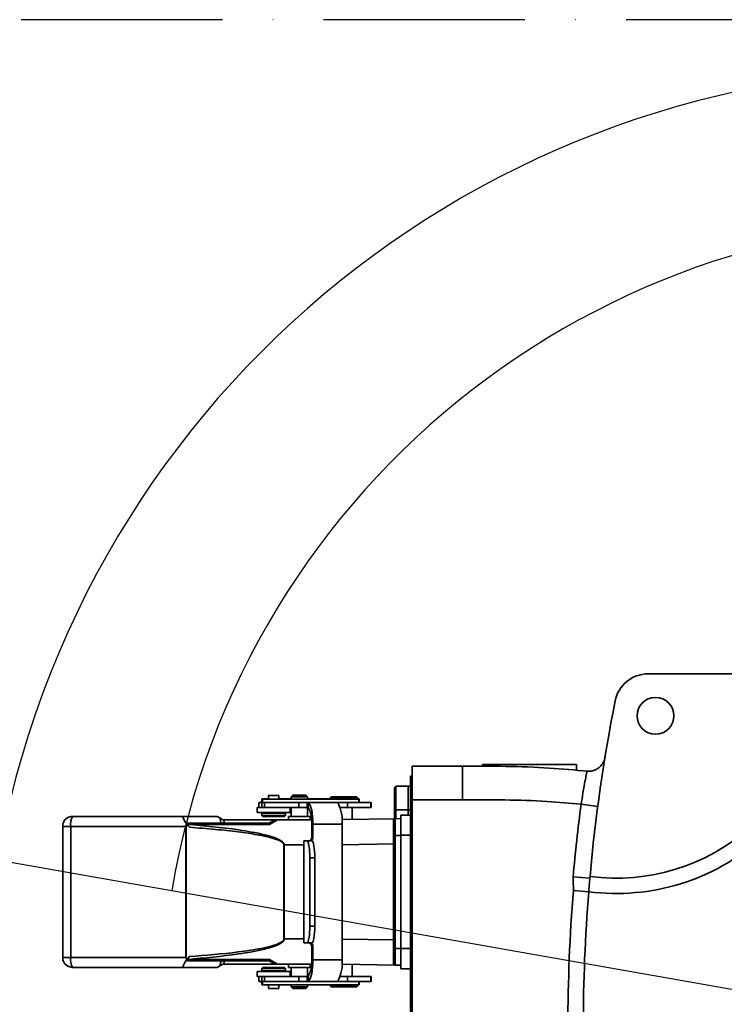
# Model space of a CAD drawing. Header units: millimetres. Extents: x -7686 to -856, y -458 to 6140.
# Tile 89 of 102: x -6164 to -5954, y 5127 to 5420. Entities that reach past the tile are written whole.
import ezdxf

# ---------------------------------------------------------------- set-up
doc = ezdxf.new("R2010")
doc.units = ezdxf.units.MM
doc.header["$LTSCALE"] = 5
doc.header["$PDSIZE"] = -1
doc.linetypes.add('ACAD_ISO10W100', pattern=[18, 12, -3, 0, -3])
doc.dimstyles.new('安装', dxfattribs={"dimtxt": 6, "dimasz": 12, "dimexe": 7, "dimexo": 0.625, "dimtad": 1, "dimtoh": 1, "dimtxsty": 'Standard', "dimcen": 2.5, "dimclrd": 4, "dimclre": 4, "dimclrt": 3, "dimadec": 0, "dimazin": 0, "dimtfac": 1, "dimtmove": 0, "dimatfit": 3, "dimfxl": 1, "dimarcsym": 0})

# ---------------------------------------------------------------- blocks, each defined once
blk = doc.blocks.new('*D98')
at = {"color": 4, "linetype": 'ByBlock', "lineweight": -2, "transparency": 16777216}
blk.add_arc((-5889.73, 5120.19), 285.04, 2.4123, 167.5877, dxfattribs=at)
at = {"color": 4, "linetype": 'ByBlock', "transparency": 16777216}
for points in [[(-6166.15, 5181.07), (-6170.07, 5181.84), (-6170.44, 5169.68)], [(-5602.94, 5132.23), (-5606.94, 5132.14), (-5604.69, 5120.19)]]:
    blk.add_solid(points, dxfattribs=at)
at = {"layer": 'Defpoints', "color": 0, "linetype": 'ByBlock', "transparency": 16777216}
for p in [(-5733.09, 5358.34), (-6613.71, 5247.84), (-6091.44, 5120.19), (-5347.19, 5120.19), (-5880.91, 5118.63)]:
    blk.add_point(p, dxfattribs=at)
at = {"color": 3, "linetype": 'ByBlock', "transparency": 16777216, "insert": (-5864.57, 5407.76), "char_height": 6, "attachment_point": 5, "rotation": 355}
blk.add_mtext('170°', dxfattribs=at)
blk = doc.blocks.new('*D100')
at = {"color": 4, "linetype": 'ByBlock', "lineweight": -2, "transparency": 16777216}
for p, q in [((-5590.05, 5363.55), (-5688.4, 5281.55)), ((-5568.43, 5363.55), (-5590.05, 5363.55)), ((-6066.3, 4966.5), (-5697.62, 5273.87)), ((-6075.52, 4958.82), (-6084.74, 4951.14))]:
    blk.add_line(p, q, dxfattribs=at)
at = {"color": 4, "linetype": 'ByBlock', "transparency": 16777216}
for points in [[(-5689.68, 5283.09), (-5687.12, 5280.02), (-5697.62, 5273.87)], [(-6076.8, 4960.36), (-6074.24, 4957.28), (-6066.3, 4966.5)]]:
    blk.add_solid(points, dxfattribs=at)
at = {"layer": 'Defpoints', "color": 0, "linetype": 'ByBlock', "transparency": 16777216}
for p in [(-5697.62, 5273.87), (-6066.3, 4966.5)]:
    blk.add_point(p, dxfattribs=at)
at = {"color": 3, "linetype": 'ByBlock', "transparency": 16777216, "insert": (-5578.93, 5367.17), "char_height": 6, "attachment_point": 5}
blk.add_mtext('∅480', dxfattribs=at)

msp = doc.modelspace()

# ---------------------------------------------------------------- linework, layer by layer
at = {"color": 2, "linetype": 'ACAD_ISO10W100'}
msp.add_line((-5202.437, 5420.187), (-6561.484, 5420.187), dxfattribs=at)
at = {"color": 4, "linetype": 'ByBlock'}
msp.add_line((-5880.906, 5118.631), (-6613.709, 5247.844), dxfattribs=at)
at = {"linetype": 'Continuous', "lineweight": 35}
for p, q in [((-5976.663, 5225.187), (-5926.089, 5225.187)), ((-6025.961, 5198.187), (-6025.961, 5197.677)), ((-6025.961, 5198.187), (-5997.961, 5198.187)), ((-5997.961, 5196.446), (-5997.961, 5198.187)), ((-6046.961, 5197.687), (-6031.961, 5197.687)), ((-6046.961, 5187.687), (-6046.961, 5197.687)), ((-6031.961, 5187.687), (-6031.961, 5197.687)), ((-6047.461, 5194.687), (-6046.961, 5194.687)), ((-6047.461, 5186.687), (-6047.461, 5194.687)), ((-6051.811, 5191.687), (-6052.161, 5191.337)), ((-6052.161, 5185.037), (-6052.161, 5191.337)), ((-6048.161, 5191.687), (-6051.811, 5191.687)), ((-6051.811, 5191.687), (-6051.811, 5184.687)), ((-6047.461, 5191.687), (-6048.161, 5191.687)), ((-6048.161, 5191.687), (-6048.161, 5184.687)), ((-6048.161, 5185.59), (-6048.161, 5191.687)), ((-6092.595, 5186.887), (-6092.595, 5185.387)), ((-6091.735, 5186.887), (-6092.595, 5186.887)), ((-6091.735, 5185.387), (-6091.735, 5186.887)), ((-6090.962, 5186.887), (-6091.735, 5186.887)), ((-6091.695, 5187.887), (-6091.695, 5187.88)), ((-6089.695, 5187.887), (-6091.695, 5187.887)), ((-6091.695, 5187.88), (-6091.695, 5186.887)), ((-6091.557, 5187.88), (-6091.695, 5187.88)), ((-6062.771, 5187.88), (-6091.557, 5187.88)), ((-6091.557, 5187.88), (-6091.557, 5186.887)), ((-6090.962, 5186.887), (-6090.962, 5185.387)), ((-6080.694, 5186.887), (-6090.962, 5186.887)), ((-6089.695, 5188.937), (-6089.695, 5187.88)), ((-6088.195, 5188.937), (-6089.695, 5188.937)), ((-6086.695, 5188.937), (-6088.195, 5188.937)), ((-6086.695, 5187.88), (-6086.695, 5188.937)), ((-6084.695, 5187.887), (-6086.695, 5187.887)), ((-6084.695, 5187.88), (-6084.695, 5187.887)), ((-6084.695, 5187.887), (-6083.819, 5187.887)), ((-6084.566, 5186.925), (-6084.566, 5186.887)), ((-6083.883, 5186.887), (-6083.883, 5186.925)), ((-6083.819, 5187.887), (-6083.011, 5187.887)), ((-6083.819, 5187.887), (-6083.819, 5187.88)), ((-6083.523, 5186.887), (-6083.523, 5186.925)), ((-6083.177, 5186.925), (-6083.177, 5186.887)), ((-6082.511, 5188.987), (-6083.011, 5188.487)), ((-6083.011, 5188.487), (-6083.011, 5187.88)), ((-6080.561, 5188.487), (-6083.011, 5188.487)), ((-6080.561, 5188.987), (-6082.511, 5188.987)), ((-6082.065, 5186.887), (-6082.065, 5186.925)), ((-6080.694, 5185.387), (-6080.694, 5186.887)), ((-6080.694, 5186.887), (-6078.217, 5186.887)), ((-6078.611, 5188.987), (-6080.561, 5188.987)), ((-6078.111, 5188.487), (-6080.561, 5188.487)), ((-6079.445, 5186.887), (-6079.445, 5186.925)), ((-6078.111, 5188.487), (-6078.611, 5188.987)), ((-6069.348, 5186.887), (-6078.217, 5186.887)), ((-6078.217, 5186.887), (-6078.217, 5185.387)), ((-6078.111, 5187.88), (-6078.111, 5188.487)), ((-6078.111, 5187.887), (-6071.76, 5187.887)), ((-6077.858, 5186.783), (-6077.927, 5185.307)), ((-6071.76, 5187.887), (-6071.76, 5187.88)), ((-6071.26, 5187.887), (-6071.76, 5187.887)), ((-6071.061, 5188.48), (-6071.261, 5188.28)), ((-6071.261, 5188.28), (-6071.261, 5187.88)), ((-6067.261, 5188.28), (-6071.261, 5188.28)), ((-6071.06, 5188.487), (-6071.26, 5188.287)), ((-6071.26, 5188.287), (-6071.26, 5188.28)), ((-6071.254, 5188.287), (-6071.26, 5188.287)), ((-6063.461, 5188.48), (-6071.061, 5188.48)), ((-6063.46, 5188.487), (-6071.06, 5188.487)), ((-6069.348, 5186.887), (-6066.241, 5186.887)), ((-6063.261, 5188.28), (-6067.261, 5188.28)), ((-6066.241, 5186.887), (-6066.241, 5185.387)), ((-6059.246, 5186.887), (-6066.241, 5186.887)), ((-6063.261, 5188.28), (-6063.461, 5188.48)), ((-6063.26, 5188.287), (-6063.46, 5188.487)), ((-6063.26, 5188.287), (-6063.268, 5188.287)), ((-6063.261, 5187.88), (-6063.261, 5188.28)), ((-6063.26, 5187.887), (-6063.26, 5188.287)), ((-6062.76, 5187.887), (-6063.26, 5187.887)), ((-6062.76, 5187.88), (-6062.771, 5187.88)), ((-6062.771, 5186.887), (-6062.771, 5187.88)), ((-6062.76, 5187.88), (-6062.76, 5187.887)), ((-6062.76, 5186.887), (-6062.76, 5187.88)), ((-6059.246, 5185.387), (-6059.246, 5186.887)), ((-6059.16, 5186.887), (-6059.246, 5186.887)), ((-6059.16, 5185.387), (-6059.16, 5186.887)), ((-6047.461, 5186.687), (-6047.461, 5053.687)), ((-6046.961, 5186.687), (-6047.461, 5186.687)), ((-6031.961, 5187.687), (-6046.961, 5187.687)), ((-6046.961, 5052.687), (-6046.961, 5187.687)), ((-5996.613, 5186.313), (-5991.656, 5185.658)), ((-6093.095, 5185.387), (-6093.095, 5183.887)), ((-6091.012, 5185.387), (-6093.095, 5185.387)), ((-6093.095, 5183.887), (-6088.195, 5183.887)), ((-6091.695, 5183.687), (-6091.695, 5182.987)), ((-6084.695, 5183.687), (-6091.695, 5183.687)), ((-6090.962, 5185.387), (-6091.012, 5185.387)), ((-6080.694, 5185.387), (-6090.962, 5185.387)), ((-6090.595, 5183.887), (-6090.595, 5183.687)), ((-6088.195, 5183.887), (-6083.295, 5183.887)), ((-6085.795, 5183.687), (-6085.795, 5183.887)), ((-6084.695, 5182.987), (-6084.695, 5183.687)), ((-6083.295, 5183.887), (-6083.295, 5185.387)), ((-6083.011, 5185.387), (-6083.011, 5182.687)), ((-6078.217, 5185.387), (-6080.694, 5185.387)), ((-6078.111, 5182.687), (-6078.111, 5185.374)), ((-6066.241, 5185.387), (-6068.39, 5185.387)), ((-6059.246, 5185.387), (-6066.241, 5185.387)), ((-6064.811, 5181.786), (-6064.811, 5185.387)), ((-6064.81, 5181.786), (-6064.81, 5185.387)), ((-6059.16, 5185.387), (-6059.246, 5185.387)), ((-6052.161, 5185.037), (-6051.811, 5184.687)), ((-6052.161, 5182.037), (-6052.161, 5185.037)), ((-6051.811, 5184.687), (-6048.161, 5184.687)), ((-6051.811, 5184.687), (-6051.811, 5182.013)), ((-6048.161, 5184.687), (-6048.161, 5185.59)), ((-6048.161, 5184.687), (-6047.461, 5184.687)), ((-6048.161, 5184.687), (-6048.161, 5183.087)), ((-6114.968, 5182.687), (-6148.061, 5182.687)), ((-6105.061, 5182.687), (-6114.968, 5182.687)), ((-6089.422, 5180.324), (-6113.871, 5180.324)), ((-6088.793, 5180.687), (-6113.777, 5180.687)), ((-6105.061, 5182.687), (-6104.266, 5182.228)), ((-6103.861, 5180.687), (-6104.266, 5182.228)), ((-6104.266, 5182.228), (-6103.329, 5181.687)), ((-6103.329, 5181.687), (-6103.132, 5181.687)), ((-6102.869, 5180.687), (-6103.132, 5181.687)), ((-6087.811, 5181.687), (-6103.132, 5181.687)), ((-6091.695, 5182.987), (-6091.395, 5182.687)), ((-6091.695, 5182.987), (-6084.695, 5182.987)), ((-6091.395, 5182.687), (-6084.995, 5182.687)), ((-6087.811, 5181.687), (-6089.543, 5180.687)), ((-6087.061, 5181.687), (-6089.422, 5180.324)), ((-6087.811, 5181.687), (-6087.061, 5181.687)), ((-6076.909, 5181.687), (-6087.061, 5181.687)), ((-6084.995, 5182.687), (-6084.695, 5182.987)), ((-6083.811, 5182.687), (-6083.811, 5181.687)), ((-6080.561, 5182.687), (-6083.811, 5182.687)), ((-6077.311, 5182.687), (-6080.561, 5182.687)), ((-6077.311, 5181.687), (-6077.311, 5182.687)), ((-6076.864, 5176.387), (-6076.864, 5180.387)), ((-6076.476, 5180.387), (-6076.476, 5176.387)), ((-6076.476, 5180.387), (-6067.783, 5180.387)), ((-6051.969, 5182.01), (-6067.819, 5181.733)), ((-6067.783, 5139.987), (-6067.783, 5180.387)), ((-6052.161, 5182.037), (-6052.131, 5182.007)), ((-6051.969, 5182.01), (-6050.261, 5182.04)), ((-6050.261, 5183.087), (-6047.461, 5183.087)), ((-6050.261, 5183.087), (-6050.261, 5177.087)), ((-6150.961, 5140.687), (-6150.961, 5179.687)), ((-6148.633, 5179.687), (-6150.961, 5179.687)), ((-6148.633, 5179.687), (-6114.329, 5179.687)), ((-6148.633, 5140.687), (-6148.633, 5179.687)), ((-6114.233, 5179.687), (-6114.329, 5179.687)), ((-6114.329, 5179.687), (-6114.329, 5140.687)), ((-6114.233, 5179.687), (-6114.233, 5140.687)), ((-6113.822, 5180.085), (-6113.958, 5180.252)), ((-6113.271, 5179.446), (-6113.822, 5180.085)), ((-6079.2, 5175.387), (-6079.2, 5144.987)), ((-6079.162, 5175.387), (-6079.2, 5175.387)), ((-6079.162, 5144.987), (-6079.162, 5175.387)), ((-6079.162, 5175.387), (-6078.279, 5175.387)), ((-6076.802, 5175.387), (-6078.279, 5175.387)), ((-6076.959, 5175.387), (-6076.959, 5175.521)), ((-6076.476, 5176.387), (-6076.864, 5176.387)), ((-6052.461, 5174.502), (-6067.783, 5174.235)), ((-6052.461, 5143.364), (-6052.461, 5177.01)), ((-6051.969, 5177.011), (-6050.261, 5177.04)), ((-6051.969, 5143.364), (-6051.969, 5177.011)), ((-6050.261, 5177.087), (-6047.461, 5177.087)), ((-6050.261, 5143.287), (-6050.261, 5177.087)), ((-6085.033, 5174.187), (-6085.128, 5174.187)), ((-6085.128, 5174.187), (-6085.128, 5146.187)), ((-6085.033, 5174.187), (-6085.033, 5146.187)), ((-6079.2, 5174.187), (-6085.033, 5174.187)), ((-6077.411, 5170.387), (-6077.411, 5149.987)), ((-6075.934, 5170.387), (-6077.411, 5170.387)), ((-6075.934, 5170.387), (-6075.934, 5149.987)), ((-5998.996, 5164.688), (-5994.015, 5164.248)), ((-5998.92, 5160.625), (-5994.352, 5160.258)), ((-6075.934, 5149.987), (-6077.411, 5149.987)), ((-6085.128, 5146.187), (-6085.033, 5146.187)), ((-6085.033, 5146.187), (-6079.2, 5146.187)), ((-6052.461, 5145.872), (-6067.783, 5146.139)), ((-6079.2, 5144.987), (-6079.162, 5144.987)), ((-6078.279, 5144.987), (-6079.162, 5144.987)), ((-6078.279, 5144.987), (-6076.802, 5144.987)), ((-6076.959, 5144.853), (-6076.959, 5144.987)), ((-6076.864, 5143.987), (-6076.476, 5143.987)), ((-6076.864, 5139.987), (-6076.864, 5143.987)), ((-6076.476, 5143.987), (-6076.476, 5139.987)), ((-6051.969, 5143.364), (-6050.261, 5143.334)), ((-6047.461, 5143.287), (-6050.261, 5143.287)), ((-6050.261, 5143.287), (-6050.261, 5137.287)), ((-6150.961, 5140.687), (-6150.961, 5139.919)), ((-6150.961, 5140.687), (-6148.633, 5140.687)), ((-6114.329, 5140.687), (-6148.633, 5140.687)), ((-6114.233, 5140.687), (-6114.329, 5140.687)), ((-6113.958, 5140.122), (-6113.822, 5140.289)), ((-6113.871, 5140.051), (-6089.422, 5140.051)), ((-6113.822, 5140.289), (-6113.271, 5140.928)), ((-6113.777, 5139.687), (-6088.793, 5139.687)), ((-6104.266, 5138.146), (-6103.861, 5139.687)), ((-6102.869, 5139.687), (-6103.132, 5138.687)), ((-6087.811, 5138.687), (-6089.543, 5139.687)), ((-6089.422, 5140.051), (-6087.061, 5138.687)), ((-6067.783, 5139.987), (-6076.476, 5139.987)), ((-6114.968, 5137.687), (-6148.061, 5137.687)), ((-6105.061, 5137.687), (-6114.968, 5137.687)), ((-6104.266, 5138.146), (-6105.061, 5137.687)), ((-6103.329, 5138.687), (-6104.266, 5138.146)), ((-6103.132, 5138.687), (-6103.329, 5138.687)), ((-6087.811, 5138.687), (-6103.132, 5138.687)), ((-6093.095, 5136.487), (-6093.095, 5134.987)), ((-6083.295, 5136.487), (-6093.095, 5136.487)), ((-6091.395, 5137.687), (-6091.695, 5137.387)), ((-6091.695, 5137.387), (-6091.695, 5136.687)), ((-6084.695, 5137.387), (-6091.695, 5137.387)), ((-6091.695, 5136.687), (-6084.695, 5136.687)), ((-6084.995, 5137.687), (-6091.395, 5137.687)), ((-6090.595, 5136.687), (-6090.595, 5136.487)), ((-6087.061, 5138.687), (-6087.811, 5138.687)), ((-6087.061, 5138.687), (-6076.909, 5138.687)), ((-6085.795, 5136.487), (-6085.795, 5136.687)), ((-6084.695, 5137.387), (-6084.995, 5137.687)), ((-6084.695, 5136.687), (-6084.695, 5137.387)), ((-6083.811, 5138.687), (-6083.811, 5137.687)), ((-6083.811, 5137.687), (-6077.311, 5137.687)), ((-6083.295, 5134.987), (-6083.295, 5136.487)), ((-6083.011, 5137.687), (-6083.011, 5134.987)), ((-6078.111, 5135.001), (-6078.111, 5137.687)), ((-6077.311, 5137.687), (-6077.311, 5138.687)), ((-6067.819, 5138.641), (-6051.969, 5138.364)), ((-6064.81, 5134.987), (-6064.81, 5138.589)), ((-6050.261, 5138.335), (-6051.969, 5138.364)), ((-6050.261, 5137.287), (-6047.461, 5137.287)), ((-6093.095, 5134.987), (-6091.012, 5134.987)), ((-6092.595, 5134.987), (-6092.595, 5133.487)), ((-6092.595, 5133.487), (-6091.735, 5133.487)), ((-6091.735, 5133.487), (-6091.735, 5134.987)), ((-6091.735, 5133.487), (-6090.962, 5133.487)), ((-6091.695, 5133.487), (-6091.695, 5132.487)), ((-6091.557, 5132.487), (-6091.557, 5133.487)), ((-6091.012, 5134.987), (-6090.962, 5134.987)), ((-6090.962, 5134.987), (-6090.962, 5133.487)), ((-6090.962, 5134.987), (-6080.694, 5134.987)), ((-6090.962, 5133.487), (-6080.694, 5133.487)), ((-6085.734, 5133.487), (-6085.734, 5133.45)), ((-6083.18, 5133.487), (-6083.18, 5133.45)), ((-6082.066, 5133.45), (-6082.066, 5133.487)), ((-6081.598, 5133.487), (-6081.598, 5133.45)), ((-6080.694, 5134.987), (-6078.217, 5134.987)), ((-6080.694, 5133.487), (-6080.694, 5134.987)), ((-6078.217, 5133.487), (-6080.694, 5133.487)), ((-6078.217, 5134.987), (-6078.217, 5133.487)), ((-6078.217, 5133.487), (-6069.348, 5133.487)), ((-6077.927, 5135.067), (-6077.858, 5133.591)), ((-6070.541, 5133.487), (-6070.541, 5133.45)), ((-6069.45, 5133.45), (-6069.45, 5133.487)), ((-6066.241, 5133.487), (-6069.348, 5133.487)), ((-6068.39, 5134.987), (-6066.241, 5134.987)), ((-6066.241, 5134.987), (-6066.241, 5133.487)), ((-6066.241, 5134.987), (-6059.246, 5134.987)), ((-6066.241, 5133.487), (-6059.246, 5133.487)), ((-6062.771, 5132.487), (-6062.771, 5133.487)), ((-6062.76, 5132.487), (-6062.76, 5133.487)), ((-6059.246, 5134.987), (-6059.246, 5133.487)), ((-6059.246, 5134.987), (-6059.16, 5134.987)), ((-6059.246, 5133.487), (-6059.16, 5133.487)), ((-6059.16, 5133.487), (-6059.16, 5134.987)), ((-6091.695, 5132.487), (-6091.557, 5132.487)), ((-6091.557, 5132.487), (-6062.771, 5132.487)), ((-6089.695, 5132.487), (-6089.695, 5131.437)), ((-6089.695, 5131.437), (-6086.695, 5131.437)), ((-6086.695, 5131.437), (-6086.695, 5132.487)), ((-6083.011, 5132.487), (-6083.011, 5131.887)), ((-6083.011, 5131.887), (-6082.511, 5131.387)), ((-6083.011, 5131.887), (-6078.111, 5131.887)), ((-6082.511, 5131.387), (-6078.611, 5131.387)), ((-6078.611, 5131.387), (-6078.111, 5131.887)), ((-6078.111, 5131.887), (-6078.111, 5132.487)), ((-6071.261, 5132.487), (-6071.261, 5132.094)), ((-6071.261, 5132.094), (-6071.26, 5132.094)), ((-6071.26, 5132.487), (-6071.26, 5132.087)), ((-6071.26, 5132.087), (-6071.06, 5131.887)), ((-6071.26, 5132.087), (-6063.26, 5132.087)), ((-6071.06, 5131.887), (-6063.46, 5131.887)), ((-6063.46, 5131.887), (-6063.26, 5132.087)), ((-6063.26, 5132.087), (-6063.26, 5132.487)), ((-6062.771, 5132.487), (-6062.76, 5132.487))]:
    msp.add_line(p, q, dxfattribs=at)
at = {"linetype": 'Continuous', "lineweight": 35, "flags": 128}
for points in [[(-6077.858, 5186.783), (-6077.576, 5186.486), (-6077.312, 5186.005), (-6077.073, 5185.354), (-6076.867, 5184.553), (-6076.7, 5183.627), (-6076.577, 5182.603), (-6076.501, 5181.512), (-6076.476, 5180.387)], [(-6078.279, 5175.387), (-6078.11, 5175.291), (-6077.947, 5175.007), (-6077.797, 5174.545), (-6077.665, 5173.923), (-6077.557, 5173.165), (-6077.477, 5172.301), (-6077.428, 5171.363), (-6077.411, 5170.387)], [(-6076.802, 5175.387), (-6076.633, 5175.291), (-6076.47, 5175.007), (-6076.32, 5174.545), (-6076.188, 5173.923), (-6076.08, 5173.165), (-6076, 5172.301), (-6075.951, 5171.363), (-6075.934, 5170.387)], [(-6077.411, 5149.987), (-6077.428, 5149.012), (-6077.477, 5148.074), (-6077.557, 5147.209), (-6077.665, 5146.452), (-6077.797, 5145.83), (-6077.947, 5145.368), (-6078.11, 5145.083), (-6078.279, 5144.987)], [(-6075.934, 5149.987), (-6075.951, 5149.012), (-6076, 5148.074), (-6076.08, 5147.209), (-6076.188, 5146.452), (-6076.32, 5145.83), (-6076.47, 5145.368), (-6076.633, 5145.083), (-6076.802, 5144.987)], [(-6076.476, 5139.987), (-6076.501, 5138.862), (-6076.577, 5137.771), (-6076.7, 5136.747), (-6076.867, 5135.821), (-6077.073, 5135.02), (-6077.312, 5134.37), (-6077.576, 5133.888), (-6077.858, 5133.591)]]:
    msp.add_lwpolyline(points, dxfattribs=at)
at = {"linetype": 'Continuous', "lineweight": 35}
msp.add_circle((-5974.461, 5212.687), 5.5, dxfattribs=at)
at = {"color": 4, "linetype": 'ByBlock'}
msp.add_arc((-5881.961, 5120.187), 240, 190.4095, 170.32203, dxfattribs=at)
at = {"linetype": 'Continuous', "lineweight": 35}
for centre, radius, start, end in [((-5986.082, 5224.309), 64.583, 262.64264, 0.77943), ((-5986.082, 5224.309), 60, 262.45173, 0.83896), ((-5976.663, 5215.187), 10, 90, 168.82084), ((-5495.961, 5120.187), 500, 168.82084, 174.87765), ((-6079.474, 5181.353), 11.731, 355.27527, 26.72969), ((-5495.961, 5120.187), 505, 172.47593, 174.94447), ((-6084.653, 5181.279), 7.839, 353.46975, 30.92076), ((-6148.061, 5179.687), 3, 90, 165.16489), ((-6144.273, 5180.41), 4.419, 148.98299, 189.41162), ((-6077.871, 5176.381), 1.007, 301.34542, 0.35973), ((-6077.483, 5176.381), 1.007, 301.34542, 0.35973), ((-5495.961, 5120.187), 504.583, 175.40332, 184.59668), ((-5495.961, 5120.187), 500, 175.40332, 184.59668), ((-6077.871, 5143.993), 1.007, 359.64027, 58.65458), ((-6077.483, 5143.993), 1.007, 359.64027, 58.65458), ((-6148.061, 5140.687), 3, 194.83511, 270), ((-6144.273, 5139.964), 4.419, 170.58838, 211.01701), ((-6084.652, 5139.096), 7.839, 329.07787, 6.53089), ((-6079.472, 5139.021), 11.729, 333.26574, 4.72656)]:
    msp.add_arc(centre, radius, start, end, dxfattribs=at)
for centre, major_axis, ratio, start_param, end_param in [((-6112.466, 5179.687), (-2.645, 2.954), 0.198246, 6.1075019, 7.4889225), ((-6111.991, 5178.687), (-1.89, 1.965), 0.1958347, 6.0970724, 6.7096272), ((-6106.822, 5174.187), (-7.087, 7.37), 0.1958347, 0.4264419, 0.4296072), ((-6112.466, 5140.687), (2.645, 2.954), 0.198246, 1.9358437, 3.3172761), ((-6111.991, 5141.687), (1.89, 1.965), 0.1958347, 2.7151508, 3.3277055), ((-6106.822, 5146.187), (7.087, 7.37), 0.1958347, 2.7119854, 2.7151508)]:
    msp.add_ellipse(centre, major_axis=major_axis, ratio=ratio, start_param=start_param, end_param=end_param, dxfattribs=at)
for points, knots in [([(-5990.061, 5198.708), (-5990.349, 5198.286), (-5990.9, 5197.478), (-5992.136, 5196.65), (-5993.489, 5196.154), (-5994.431, 5196.151), (-5994.875, 5196.15)], [0, 0, 0, 0, 0.26482096, 0.50656453, 0.76757518, 1, 1, 1, 1]), ([(-5990.061, 5198.708), (-5989.916, 5199.002), (-5989.659, 5199.524), (-5989.544, 5200.094), (-5989.494, 5200.343)], [0, 0, 0, 0, 0.5630619, 1, 1, 1, 1]), ([(-6031.961, 5197.687), (-6027.65, 5197.686), (-6019.024, 5197.683), (-6006.55, 5197.266), (-5998.419, 5196.519), (-5994.586, 5196.167)], [0, 0, 0, 0, 0.3455907, 0.6914277, 1, 1, 1, 1]), ([(-5996.613, 5186.313), (-5996.436, 5187.428), (-5996.084, 5189.657), (-5995.558, 5192.616), (-5995.132, 5194.862), (-5994.931, 5195.869), (-5994.883, 5196.109), (-5994.875, 5196.149), (-5994.875, 5196.15)], [0, 0, 0, 0, 0.2293518, 0.4587447, 0.6881328, 0.9170975, 0.9985353, 1, 1, 1, 1]), ([(-6078.217, 5186.887), (-6078.168, 5186.885), (-6078.032, 5186.879), (-6077.926, 5186.82), (-6077.858, 5186.783)], [0, 0, 0, 0, 0.3646703, 1, 1, 1, 1]), ([(-6068.996, 5186.63), (-6069.068, 5186.704), (-6069.212, 5186.854), (-6069.302, 5186.876), (-6069.348, 5186.887)], [0, 0, 0, 0, 0.4939261, 1, 1, 1, 1]), ([(-5996.613, 5186.313), (-5999.98, 5186.617), (-6007.536, 5187.298), (-6019.333, 5187.684), (-6027.75, 5187.686), (-6031.961, 5187.687)], [0, 0, 0, 0, 0.2865351, 0.6430332, 1, 1, 1, 1]), ([(-6078.217, 5185.387), (-6078.162, 5185.384), (-6078.05, 5185.377), (-6077.969, 5185.331), (-6077.927, 5185.307)], [0, 0, 0, 0, 0.4968635, 1, 1, 1, 1]), ([(-6150.961, 5180.455), (-6150.961, 5180.447), (-6150.961, 5180.43), (-6150.961, 5180.297), (-6150.961, 5180.102), (-6150.961, 5179.887), (-6150.961, 5179.744), (-6150.961, 5179.687)], [0, 0, 0, 0, 0.2146939, 0.4293877, 0.6440816, 0.8587754, 1, 1, 1, 1]), ([(-6113.865, 5180.31), (-6113.831, 5180.237), (-6113.752, 5180.07), (-6113.533, 5179.761), (-6113.355, 5179.547), (-6113.271, 5179.446)], [0, 0, 0, 0, 0.2925068, 0.6666468, 1, 1, 1, 1]), ([(-6113.865, 5180.31), (-6108.796, 5179.865), (-6101.064, 5179.187), (-6092.009, 5177.591), (-6087.597, 5176.363), (-6085.762, 5175.335), (-6085.234, 5174.814), (-6085.063, 5174.453), (-6085.043, 5174.278), (-6085.033, 5174.187)], [0, 0, 0, 0, 0.5076111, 0.7741115, 0.9185892, 0.960904, 0.9825765, 0.991027, 1, 1, 1, 1]), ([(-6052.461, 5181.51), (-6052.453, 5181.574), (-6052.437, 5181.702), (-6052.346, 5181.85), (-6052.26, 5181.902), (-6052.229, 5181.921)], [0, 0, 0, 0, 0.3914589, 0.7829271, 1, 1, 1, 1]), ([(-6051.973, 5180.546), (-6051.973, 5180.946), (-6051.973, 5181.556), (-6051.971, 5181.948), (-6051.97, 5181.989), (-6051.969, 5182.01)], [0, 0, 0, 0, 0.4852191, 0.7391909, 1, 1, 1, 1]), ([(-6051.969, 5177.011), (-6051.97, 5177.351), (-6051.971, 5178.022), (-6051.973, 5179.286), (-6051.973, 5180.047), (-6051.973, 5180.546)], [0, 0, 0, 0, 0.2608111, 0.5147836, 1, 1, 1, 1]), ([(-6113.958, 5180.252), (-6114.058, 5180.168), (-6114.196, 5180.051), (-6114.311, 5179.843), (-6114.323, 5179.74), (-6114.329, 5179.687)], [0, 0, 0, 0, 0.5580353, 0.7721934, 1, 1, 1, 1]), ([(-6113.822, 5180.085), (-6113.923, 5180.036), (-6114.067, 5179.965), (-6114.191, 5179.831), (-6114.227, 5179.748), (-6114.231, 5179.707), (-6114.233, 5179.687)], [0, 0, 0, 0, 0.5577071, 0.795999, 0.8996614, 1, 1, 1, 1]), ([(-6113.271, 5179.446), (-6110.669, 5179.252), (-6105.818, 5178.889), (-6099.98, 5178.26), (-6095.866, 5177.699), (-6093.127, 5177.256), (-6090.54, 5176.746), (-6088.385, 5176.209), (-6086.721, 5175.609), (-6085.747, 5175.132), (-6085.276, 5174.647), (-6085.145, 5174.378), (-6085.134, 5174.249), (-6085.128, 5174.187)], [0, 0, 0, 0, 0.2689431, 0.5013784, 0.6050312, 0.6969979, 0.7872331, 0.8768326, 0.9252683, 0.9698233, 0.9868122, 0.9936949, 1, 1, 1, 1]), ([(-6077.817, 5175.387), (-6077.72, 5175.396), (-6077.559, 5175.41), (-6077.407, 5175.489), (-6077.347, 5175.521)], [0, 0, 0, 0, 0.604088, 1, 1, 1, 1]), ([(-6077.407, 5175.387), (-6077.343, 5175.392), (-6077.214, 5175.402), (-6077.051, 5175.468), (-6076.969, 5175.515), (-6076.959, 5175.521)], [0, 0, 0, 0, 0.4650707, 0.9307078, 1, 1, 1, 1]), ([(-5998.92, 5160.625), (-5998.908, 5160.92), (-5998.883, 5161.511), (-5998.958, 5162.482), (-5999.047, 5163.54), (-5999.013, 5164.305), (-5998.996, 5164.688)], [0, 0, 0, 0, 0.2171902, 0.4361082, 0.7173909, 1, 1, 1, 1]), ([(-5994.352, 5160.258), (-5994.33, 5160.534), (-5994.285, 5161.096), (-5994.217, 5161.911), (-5994.152, 5162.684), (-5994.08, 5163.51), (-5994.04, 5163.973), (-5994.015, 5164.248)], [0, 0, 0, 0, 0.1795618, 0.364328, 0.5438907, 0.7286667, 1, 1, 1, 1]), ([(-5994.015, 5164.248), (-5994.008, 5164.331), (-5993.988, 5164.556), (-5993.973, 5164.723), (-5993.964, 5164.829)], [0, 0, 0, 0, 0.3694915, 1, 1, 1, 1]), ([(-6085.033, 5146.187), (-6085.043, 5146.098), (-6085.063, 5145.923), (-6085.231, 5145.565), (-6085.753, 5145.046), (-6087.584, 5144.014), (-6091.975, 5142.792), (-6101.035, 5141.189), (-6108.769, 5140.511), (-6113.865, 5140.064)], [0, 0, 0, 0, 0.0088975, 0.017284, 0.0387662, 0.080681, 0.2256478, 0.489793, 1, 1, 1, 1]), ([(-6085.128, 5146.187), (-6085.133, 5146.126), (-6085.145, 5145.997), (-6085.276, 5145.729), (-6085.65, 5145.34), (-6086.586, 5144.807), (-6088.581, 5144.087), (-6092.725, 5143.13), (-6101.146, 5141.877), (-6108.42, 5141.308), (-6113.271, 5140.928)], [0, 0, 0, 0, 0.0063007, 0.0131689, 0.0300923, 0.0609115, 0.1231199, 0.2480975, 0.4985723, 1, 1, 1, 1]), ([(-6077.347, 5144.853), (-6077.44, 5144.899), (-6077.594, 5144.975), (-6077.754, 5144.984), (-6077.817, 5144.987)], [0, 0, 0, 0, 0.6040907, 1, 1, 1, 1]), ([(-6076.959, 5144.853), (-6077.032, 5144.89), (-6077.177, 5144.964), (-6077.329, 5144.986), (-6077.398, 5144.987), (-6077.407, 5144.987)], [0, 0, 0, 0, 0.4650707, 0.9307078, 1, 1, 1, 1]), ([(-6052.461, 5138.864), (-6052.461, 5138.932), (-6052.461, 5139.067), (-6052.461, 5140.108), (-6052.461, 5141.595), (-6052.461, 5142.774), (-6052.461, 5143.364)], [0, 0, 0, 0, 0.2499999, 0.4999999, 0.7499999, 1, 1, 1, 1]), ([(-6051.973, 5139.829), (-6051.973, 5140.328), (-6051.973, 5141.088), (-6051.971, 5142.353), (-6051.97, 5143.024), (-6051.969, 5143.364)], [0, 0, 0, 0, 0.4852191, 0.7391909, 1, 1, 1, 1]), ([(-6114.329, 5140.687), (-6114.323, 5140.636), (-6114.312, 5140.535), (-6114.199, 5140.326), (-6114.059, 5140.208), (-6113.958, 5140.122)], [0, 0, 0, 0, 0.2201003, 0.433348, 1, 1, 1, 1]), ([(-6114.233, 5140.687), (-6114.231, 5140.667), (-6114.227, 5140.627), (-6114.191, 5140.545), (-6114.067, 5140.409), (-6113.923, 5140.339), (-6113.822, 5140.289)], [0, 0, 0, 0, 0.0993107, 0.202514, 0.4412614, 1, 1, 1, 1]), ([(-6113.271, 5140.928), (-6113.377, 5140.799), (-6113.567, 5140.571), (-6113.773, 5140.267), (-6113.838, 5140.125), (-6113.865, 5140.064)], [0, 0, 0, 0, 0.4241764, 0.7529316, 1, 1, 1, 1]), ([(-6051.969, 5138.364), (-6051.97, 5138.433), (-6051.972, 5138.569), (-6051.973, 5139.409), (-6051.973, 5139.829)], [0, 0, 0, 0, 0.5000371, 1, 1, 1, 1]), ([(-6077.927, 5135.067), (-6077.968, 5135.044), (-6078.05, 5134.997), (-6078.161, 5134.991), (-6078.217, 5134.987)], [0, 0, 0, 0, 0.4968462, 1, 1, 1, 1]), ([(-6077.858, 5133.591), (-6077.896, 5133.568), (-6077.999, 5133.505), (-6078.132, 5133.494), (-6078.217, 5133.487)], [0, 0, 0, 0, 0.3646762, 1, 1, 1, 1]), ([(-6069.348, 5133.487), (-6069.304, 5133.498), (-6069.214, 5133.519), (-6069.07, 5133.668), (-6068.997, 5133.744)], [0, 0, 0, 0, 0.4939751, 1, 1, 1, 1])]:
    msp.add_open_spline(points, degree=3, knots=knots, dxfattribs=at)
for points in [[(-6052.461, 5177.01), (-6052.461, 5177.6), (-6052.461, 5178.779), (-6052.461, 5180.267), (-6052.461, 5181.307), (-6052.461, 5181.442), (-6052.461, 5181.51)], [(-6052.461, 5177.01), (-6052.453, 5177.01), (-6052.439, 5177.01), (-6052.325, 5177.011), (-6052.163, 5177.011), (-6052.034, 5177.011), (-6051.969, 5177.011)], [(-6052.461, 5143.364), (-6052.453, 5143.364), (-6052.439, 5143.364), (-6052.325, 5143.364), (-6052.163, 5143.364), (-6052.034, 5143.364), (-6051.969, 5143.364)], [(-6052.461, 5138.864), (-6052.453, 5138.8), (-6052.439, 5138.67), (-6052.325, 5138.506), (-6052.163, 5138.39), (-6052.034, 5138.373), (-6051.969, 5138.364)]]:
    msp.add_open_spline(points, degree=3, dxfattribs=at)

# ---------------------------------------------------------------- dimensions: what is measured, and where the dimension line sits
at = {"color": 1, "linetype": 'ByBlock'}
dim = msp.add_angular_dim_2l(base=(-5733.095, 5358.337), line1=((-5347.187, 5120.187), (-6091.438, 5120.187)), line2=((-5880.906, 5118.631), (-6613.709, 5247.844)), dimstyle='安装', dxfattribs=at)
dim.commit()
dim.dimension.update_dxf_attribs({"geometry": '*D98', "text_midpoint": (-5864.57, 5407.757)})
dim = msp.add_diameter_dim_2p(p1=(-6066.302, 4966.504), p2=(-5697.62, 5273.87), dimstyle='安装', dxfattribs=at)
dim.commit()
dim.dimension.update_dxf_attribs({"geometry": '*D100', "text_midpoint": (-5578.926, 5363.549), "dimtype": 163})

doc.saveas('drawing.dxf')
